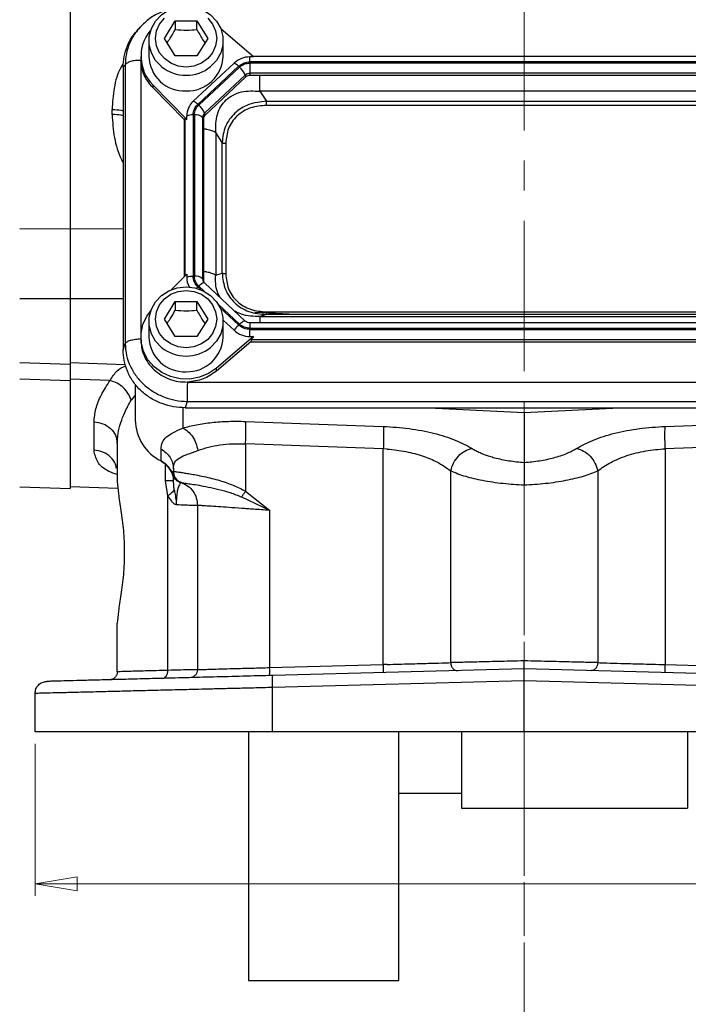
# Model space of a CAD drawing. Header units: inches. Extents: x 0.6 to 16.3, y 0.2 to 11.5.
# Tile 3 of 17: x 2.9 to 5.1, y 4 to 7.3. Entities that reach past the tile are written whole.
import ezdxf

# ---------------------------------------------------------------- set-up
doc = ezdxf.new("R2010")
doc.units = ezdxf.units.IN
doc.header["$MEASUREMENT"] = 0
doc.linetypes.add('CENTERX2', pattern=[0.8, 0.5, -0.1, 0.1, -0.1])
doc.styles.add('SLDTEXTSTYLE0', font='TXT', dxfattribs={"width": 0.75})
doc.dimstyles.new('SLDDIMSTYLE2', dxfattribs={"dimtxt": 0.137795, "dimasz": 0.14, "dimexe": 0, "dimexo": 0.0625, "dimgap": 0.034449, "dimtad": 0, "dimdec": 1, "dimlfac": 1.5, "dimrnd": 1e-09, "dimzin": 12, "dimdsep": 46, "dimtxsty": 'SLDTEXTSTYLE0', "dimblk1": 'CLOSED', "dimblk2": 'CLOSED', "dimsah": 1, "dimcen": 0.09, "dimadec": 0, "dimazin": 3, "dimtfac": 1, "dimtdec": 1, "dimtofl": 0, "dimtmove": 0, "dimatfit": 3, "dimldrblk": 'CLOSED', "dimfxl": 0, "dimfrac": 2, "dimtolj": 1, "dimtzin": 12, "dimarcsym": 0})

# ---------------------------------------------------------------- blocks, each defined once
blk = doc.blocks.new('_Closed')
at = {"color": 0, "linetype": 'ByBlock', "lineweight": -2}
for p, q in [((-1, 0.166667), (0, 0)), ((-1, 0.166667), (-1, -0.166667)), ((0, 0), (-1, -0.166667)), ((0, 0), (-1, 0))]:
    blk.add_line(p, q, dxfattribs=at)
blk = doc.blocks.new('_D_11')
at = {"color": 7, "linetype": 'Continuous', "lineweight": 0}
for p, q in [((2.9449, 4.9085), (2.9449, 4.4032)), ((6.1982, 4.9085), (6.1982, 4.4032)), ((5.4077, 4.641), (5.3657, 4.641)), ((5.3657, 4.641), (5.3657, 4.4223)), ((5.7131, 4.641), (5.7551, 4.641)), ((5.7551, 4.641), (5.7551, 4.4223)), ((2.9449, 4.4426), (5.2449, 4.4426)), ((5.3657, 4.4223), (5.4077, 4.4223)), ((5.7551, 4.4223), (5.7131, 4.4223)), ((6.1982, 4.4426), (5.876, 4.4426))]:
    blk.add_line(p, q, dxfattribs=at)
at = {"color": 7, "linetype": 'Continuous', "lineweight": 18, "xscale": 0.14, "yscale": 0.14, "rotation": 180.0000000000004}
blk.add_blockref('_Closed', (2.9449, 4.4426, -1.6791), dxfattribs=at)
at = {"color": 7, "linetype": 'Continuous', "lineweight": 18, "xscale": 0.14, "yscale": 0.14}
blk.add_blockref('_Closed', (6.1982, 4.4426, -1.6791), dxfattribs=at)
at = {"color": 7, "linetype": 'Continuous', "lineweight": 18, "char_height": 0.1378, "attachment_point": 1, "style": 'SLDTEXTSTYLE0'}
for s, insert in [('124', (5.4077, 4.5999)), ('4.9', (5.4331, 4.3937))]:
    blk.add_mtext(s, dxfattribs=dict(at, insert=insert))

msp = doc.modelspace()

# ---------------------------------------------------------------- linework, layer by layer
at = {"color": 7, "linetype": 'CENTERX2', "lineweight": 18}
for p, q in [((4.5715, 3.7481), (4.5715, 10.7268)), ((4.5715, 5.7694), (4.5715, 3.7481))]:
    msp.add_line(p, q, dxfattribs=at)
at = {"color": 7, "linetype": 'Continuous', "lineweight": 25}
for p, q in [((3.3749, 7.2544), (3.4109, 7.3126)), ((3.4109, 7.3126), (3.4829, 7.3126)), ((3.4109, 7.3126), (3.4109, 7.2839)), ((3.4829, 7.3126), (3.5189, 7.2544)), ((3.4829, 7.2839), (3.4829, 7.3126)), ((3.294, 7.2916), (3.2864, 7.2833)), ((3.2972, 7.2942), (3.2946, 7.2911)), ((3.6713, 7.1926), (3.5632, 7.2851)), ((3.3236, 7.2467), (3.3236, 7.1946)), ((3.4109, 7.1961), (3.3749, 7.2544)), ((3.5189, 7.2544), (3.4829, 7.1961)), ((3.5702, 7.1946), (3.5702, 7.2467)), ((3.2969, 7.1946), (3.2969, 7.1851)), ((3.2973, 7.185), (3.297, 7.1805)), ((3.4829, 7.1961), (3.4109, 7.1961)), ((3.6065, 7.1721), (3.471, 7.0456)), ((3.6713, 7.1926), (3.6594, 7.1926)), ((3.6594, 7.1762), (3.6594, 7.1926)), ((5.4844, 7.1762), (3.6594, 7.1762)), ((5.4844, 7.1723), (3.6594, 7.1723)), ((3.6594, 7.1723), (3.6594, 7.1383)), ((5.4743, 7.1941), (3.6695, 7.1941)), ((3.2445, 7.1658), (3.2376, 7.1582)), ((3.2376, 7.1582), (3.2376, 6.2187)), ((3.2445, 7.1658), (3.2445, 6.2392)), ((3.6217, 7.1616), (3.4861, 7.035)), ((3.6246, 7.1589), (3.489, 7.0323)), ((5.4844, 7.1383), (3.6594, 7.1383)), ((3.6594, 7.1383), (3.6594, 7.1312)), ((3.644, 7.1324), (3.5085, 7.0058)), ((3.6457, 7.1259), (3.5102, 6.9994)), ((3.6457, 7.1259), (3.644, 7.1324)), ((5.4844, 7.1312), (3.6594, 7.1312)), ((3.3363, 7.1), (3.4491, 6.9851)), ((3.3363, 7.1), (3.3363, 7.0905)), ((3.4406, 6.9842), (3.3363, 7.0905)), ((3.6928, 7.0786), (3.7142, 7.0454)), ((5.4509, 7.0786), (3.6928, 7.0786)), ((3.7142, 7.0454), (5.4296, 7.0454)), ((3.201, 7.0013), (3.201, 7.0176)), ((5.4296, 7.0315), (3.7142, 7.0315)), ((3.4406, 6.9842), (3.4429, 6.9867)), ((3.4406, 6.9842), (3.4406, 6.4619)), ((3.4491, 6.9851), (3.4491, 6.9962)), ((3.4705, 6.9998), (3.4705, 6.463)), ((3.4746, 6.9998), (3.4746, 6.463)), ((3.5022, 6.9915), (3.5022, 6.4547)), ((3.5046, 6.9867), (3.5022, 6.9915)), ((3.5046, 6.9867), (3.5046, 6.4499)), ((3.5085, 7.0058), (3.5102, 6.9994)), ((3.5456, 6.9411), (3.5456, 6.4668)), ((3.567, 6.9079), (3.5456, 6.9411)), ((3.567, 6.4734), (3.567, 6.9079)), ((3.5791, 6.9054), (3.5791, 6.4709)), ((3.0619, 6.6197), (2.8938, 6.6215)), ((3.3985, 6.419), (3.4491, 6.4705)), ((3.4491, 6.4705), (3.4491, 6.4595)), ((3.5022, 6.4547), (3.5046, 6.4499)), ((3.5456, 6.4668), (3.567, 6.4734)), ((3.6437, 6.3144), (3.5081, 6.4409)), ((3.0619, 6.3886), (2.8938, 6.3887)), ((3.3749, 6.3208), (3.4109, 6.379)), ((3.4109, 6.379), (3.4829, 6.379)), ((3.4109, 6.379), (3.4109, 6.3503)), ((3.4829, 6.379), (3.5189, 6.3208)), ((3.4829, 6.3503), (3.4829, 6.379)), ((3.4109, 6.2626), (3.3749, 6.3208)), ((3.5189, 6.3208), (3.4829, 6.2626)), ((3.8131, 6.336), (3.6755, 6.3427)), ((3.7142, 6.336), (3.6928, 6.3293)), ((3.6928, 6.3293), (5.4509, 6.3293)), ((3.7142, 6.3448), (5.4296, 6.3448)), ((5.4296, 6.336), (3.7142, 6.336)), ((3.3236, 6.3131), (3.3236, 6.261)), ((3.5701, 6.3175), (3.6065, 6.2835)), ((3.5702, 6.261), (3.5702, 6.3131)), ((5.4844, 6.3085), (3.6594, 6.3085)), ((3.6594, 6.2905), (5.4844, 6.2905)), ((3.6594, 6.2631), (3.6594, 6.2867)), ((3.6594, 6.2867), (5.4844, 6.2867)), ((3.2969, 6.261), (3.2969, 6.2515)), ((3.4829, 6.2626), (3.4109, 6.2626)), ((3.6713, 6.2631), (3.5482, 6.1578)), ((3.6594, 6.2631), (3.6713, 6.2631)), ((3.2376, 6.2187), (3.2445, 6.2392)), ((3.662, 6.2456), (3.5482, 6.1482)), ((3.6646, 6.2527), (3.662, 6.2456)), ((3.662, 6.2456), (5.4818, 6.2456)), ((3.6646, 6.2527), (5.4792, 6.2527)), ((2.8938, 6.1766), (3.0619, 6.1708)), ((3.0618, 6.1765), (3.245, 6.1701)), ((3.5482, 6.1482), (3.5482, 6.1578)), ((3.0619, 6.1153), (2.8938, 6.1213)), ((3.1946, 6.1167), (3.0619, 6.1213)), ((3.2782, 6.1045), (3.2782, 5.9851)), ((3.4517, 6.1115), (5.692, 6.1115)), ((3.4506, 6.0467), (3.4437, 6.0262)), ((3.4437, 6.0262), (5.7001, 6.0262)), ((3.4506, 6.0467), (5.6931, 6.0467)), ((4.2545, 6.0262), (4.5715, 6.0107)), ((4.5715, 6.0107), (4.8886, 6.0262)), ((4.5715, 6.0107), (4.5715, 5.8443)), ((3.141, 5.8849), (3.141, 5.9789)), ((3.645, 5.9807), (4.1028, 5.9642)), ((5.0403, 5.9642), (5.4981, 5.9807)), ((3.2182, 5.9076), (3.2182, 5.7797)), ((4.1028, 5.8896), (3.645, 5.9061)), ((3.645, 5.9061), (3.645, 5.7484)), ((5.4981, 5.9061), (5.0403, 5.8896)), ((3.3638, 5.8492), (3.3638, 5.8883)), ((4.1161, 5.8888), (4.1028, 5.8896)), ((4.1028, 5.1719), (4.1028, 5.8896)), ((5.0403, 5.8896), (5.0403, 5.1719)), ((3.4049, 5.8146), (3.4015, 5.8055)), ((3.4049, 5.8231), (3.4049, 5.8146)), ((3.4049, 5.8146), (3.4049, 5.8146)), ((4.3272, 5.1784), (4.3272, 5.816)), ((4.8159, 5.816), (4.8159, 5.1784)), ((2.8938, 5.7629), (3.0619, 5.757)), ((3.0618, 5.7636), (3.2203, 5.7581)), ((3.3863, 5.7332), (3.3791, 5.7826)), ((3.4076, 5.7536), (3.4049, 5.7826)), ((3.4228, 5.7799), (3.4242, 5.7794)), ((3.4242, 5.7794), (3.4285, 5.7779)), ((3.4249, 5.7791), (3.4268, 5.7784)), ((3.4268, 5.7784), (3.4276, 5.7782)), ((3.428, 5.7781), (3.4296, 5.7775)), ((3.4316, 5.7769), (3.4316, 5.7769)), ((3.3863, 5.1527), (3.3863, 5.7332)), ((3.645, 5.7484), (3.725, 5.6849)), ((3.4849, 5.7015), (3.4849, 5.155)), ((3.6318, 5.7293), (3.725, 5.6849)), ((3.725, 5.6849), (3.725, 5.162)), ((3.2182, 5.1481), (3.2182, 5.3094)), ((3.725, 5.162), (4.1028, 5.1719)), ((4.5715, 5.1575), (3.7357, 5.1356)), ((4.1161, 5.1723), (4.1028, 5.1719)), ((5.4075, 5.1356), (4.5715, 5.1575)), ((5.0403, 5.1719), (5.4181, 5.162)), ((4.5715, 5.1176), (3.7346, 5.0956)), ((5.4085, 5.0956), (4.5715, 5.1176)), ((4.5715, 4.9479), (4.5715, 5.1176)), ((2.9449, 4.9479), (2.9449, 5.076)), ((3.7346, 4.9479), (3.7346, 5.0956)), ((4.5715, 4.9479), (3.7346, 4.9479)), ((5.4085, 4.9479), (4.5715, 4.9479)), ((4.1549, 4.7445), (4.3629, 4.7445)), ((4.3629, 4.6942), (5.1149, 4.6942)), ((3.6549, 4.1212), (4.1549, 4.1212))]:
    msp.add_line(p, q, dxfattribs=at)
at = {"color": 8, "linetype": 'Continuous', "lineweight": 25}
for p, q in [((3.297, 7.1805), (3.297, 6.266)), ((3.4429, 6.9867), (3.4429, 6.4643)), ((3.0619, 6.6226), (3.2376, 6.6208)), ((3.4861, 6.4278), (3.4957, 6.4189)), ((3.489, 6.4305), (3.5071, 6.4136)), ((3.0619, 6.3892), (3.2376, 6.3891)), ((3.5545, 6.3694), (3.6246, 6.304)), ((3.5601, 6.3587), (3.6217, 6.3013)), ((3.6594, 6.3085), (3.6594, 6.2905)), ((3.2782, 6.0675), (3.2644, 6.051)), ((3.4362, 6.0268), (3.4362, 5.9586)), ((3.3791, 5.7826), (3.3791, 5.838))]:
    msp.add_line(p, q, dxfattribs=at)
at = {"color": 7, "linetype": 'Continuous', "lineweight": 25, "flags": 128}
for points in [[(3.3656, 7.1602), (3.3651, 7.1605), (3.3454, 7.1813), (3.3316, 7.2059), (3.3244, 7.2328), (3.3244, 7.2606), (3.3316, 7.2875), (3.3454, 7.3121), (3.3651, 7.3329), (3.3896, 7.3487), (3.4174, 7.3585), (3.4469, 7.3619), (3.4764, 7.3585), (3.5042, 7.3487), (3.5287, 7.3329), (3.5484, 7.3121), (3.5622, 7.2875), (3.5693, 7.2606), (3.5693, 7.2328), (3.5622, 7.2059), (3.5484, 7.1813), (3.5287, 7.1605), (3.5285, 7.1603)], [(3.4469, 7.1591), (3.4205, 7.1624), (3.3959, 7.1719), (3.3748, 7.187), (3.3585, 7.2067), (3.3484, 7.2297), (3.3449, 7.2544), (3.3484, 7.279), (3.3585, 7.302), (3.3748, 7.3217)], [(3.519, 7.3217), (3.5352, 7.302), (3.5454, 7.279), (3.5489, 7.2544), (3.5454, 7.2297), (3.5352, 7.2067), (3.519, 7.187), (3.4979, 7.1719), (3.4733, 7.1624), (3.4469, 7.1591)], [(3.3656, 6.2266), (3.3651, 6.2269), (3.3454, 6.2477), (3.3316, 6.2723), (3.3244, 6.2992), (3.3244, 6.327), (3.3316, 6.354), (3.3454, 6.3785), (3.3651, 6.3993), (3.3896, 6.4151), (3.4174, 6.4249), (3.4469, 6.4283), (3.4764, 6.4249), (3.5042, 6.4151), (3.5287, 6.3993), (3.5484, 6.3785), (3.5622, 6.354), (3.5693, 6.327), (3.5693, 6.2992), (3.5622, 6.2723), (3.5484, 6.2477), (3.5287, 6.2269), (3.5285, 6.2268)], [(3.4469, 6.2255), (3.4205, 6.2288), (3.3959, 6.2383), (3.3748, 6.2534), (3.3585, 6.2732), (3.3484, 6.2961), (3.3449, 6.3208), (3.3484, 6.3454), (3.3585, 6.3684), (3.3748, 6.3881), (3.3959, 6.4032), (3.4205, 6.4128), (3.4469, 6.416), (3.4733, 6.4128), (3.4979, 6.4032), (3.519, 6.3881), (3.5352, 6.3684), (3.5454, 6.3454), (3.5489, 6.3208), (3.5454, 6.2961), (3.5352, 6.2732), (3.519, 6.2534), (3.4979, 6.2383), (3.4733, 6.2288), (3.4469, 6.2255)], [(3.5482, 6.1578), (3.5219, 6.1398), (3.492, 6.1275), (3.46, 6.1215), (3.4273, 6.1222), (3.3956, 6.1295), (3.3663, 6.1429), (3.3408, 6.162), (3.3204, 6.1858), (3.3059, 6.2132), (3.2982, 6.2428), (3.2975, 6.2733), (3.3038, 6.3032), (3.317, 6.3311), (3.3294, 6.3481)], [(3.3652, 5.8478), (3.3645, 5.8477), (3.364, 5.8481), (3.3638, 5.8492)]]:
    msp.add_lwpolyline(points, dxfattribs=at)
at = {"color": 8, "linetype": 'Continuous', "lineweight": 25, "flags": 128}
for points in [[(3.5081, 6.4409), (3.5076, 6.4413), (3.5062, 6.4415), (3.5042, 6.4411), (3.5018, 6.44), (3.4989, 6.4384), (3.4958, 6.4362), (3.4925, 6.4336), (3.489, 6.4305)], [(3.6246, 6.304), (3.628, 6.307), (3.6313, 6.3097), (3.6345, 6.3119), (3.6373, 6.3135), (3.6397, 6.3145), (3.6417, 6.315), (3.6432, 6.3147), (3.6436, 6.3144)]]:
    msp.add_lwpolyline(points, dxfattribs=at)
at = {"color": 7, "linetype": 'Continuous', "lineweight": 25}
for centre, radius, start, end in [((3.4306, 7.1946), 0.1335, 140.4137, 225.0795), ((3.442, 7.1979), 0.1185, 181.5683, 272.3664), ((3.4505, 7.1992), 0.1198, 268.2549, 357.8104), ((3.659, 7.115), 0.0776, 89.6933, 132.5899), ((3.5865, 7.1272), 0.0492, 44.2745, 65.9509), ((3.5775, 7.1038), 0.0724, 23.2239, 49.4763), ((3.6593, 7.1158), 0.0225, 89.6933, 132.5899), ((3.6593, 7.1112), 0.02, 89.6933, 132.5899), ((3.5167, 6.9958), 0.0676, 132.5248, 179.6232), ((3.4509, 7.0007), 0.0492, 44.2745, 65.9509), ((3.442, 6.9773), 0.0724, 23.2239, 49.4763), ((3.4691, 6.9423), 0.0575, 88.5951, 110.3768), ((3.4793, 6.9654), 0.0347, 48.737, 97.7903), ((3.5218, 6.9914), 0.0196, 132.5248, 179.6232), ((3.522, 6.9865), 0.0175, 132.5248, 179.6232), ((3.4691, 6.4055), 0.0575, 88.5951, 110.3768), ((3.5153, 6.4596), 0.0662, 180.1035, 208.6125), ((3.4793, 6.4287), 0.0347, 48.737, 97.7903), ((3.5216, 6.4499), 0.017, 180.0481, 202.7772), ((3.69, 6.2275), 0.1005, 132.809, 146.1442), ((3.442, 6.2643), 0.1185, 181.5683, 272.3664), ((3.4505, 6.2656), 0.1198, 268.2549, 357.8104), ((3.659, 6.3406), 0.0776, 227.4101, 270.3067), ((3.4325, 5.9874), 0.1543, 180.8345, 243.552), ((3.3294, 5.7814), 0.0759, 18.4795, 63.0936)]:
    msp.add_arc(centre, radius, start, end, dxfattribs=at)
at = {"color": 8, "linetype": 'Continuous', "lineweight": 25}
for centre, radius, start, end in [((3.4464, 7.2601), 0.1285, 231.0336, 270.2379), ((3.4474, 7.26), 0.1285, 269.7608, 309.1052), ((3.5214, 6.4548), 0.0192, 180.0932, 209.7291), ((3.5593, 6.3495), 0.1072, 133.0745, 136.3084), ((3.4464, 6.3265), 0.1285, 231.0336, 270.2379), ((3.4474, 6.3265), 0.1285, 269.7608, 309.1052)]:
    msp.add_arc(centre, radius, start, end, dxfattribs=at)
at = {"color": 7, "linetype": 'Continuous', "lineweight": 25}
for points in [[(3.0619, 8.9088), (3.0619, 8.8521), (3.0619, 8.7387), (3.0619, 8.5555), (3.0619, 8.365), (3.0619, 8.1682), (3.0619, 7.9673), (3.0619, 7.7643), (3.0619, 7.5613), (3.0619, 7.3604), (3.0619, 7.1635), (3.0619, 6.9731), (3.0619, 6.7898), (3.0619, 6.6764), (3.0619, 6.6197)], [(3.3363, 7.0905), (3.3254, 7.1038), (3.3037, 7.1306), (3.2992, 7.1639), (3.297, 7.1805)], [(3.6246, 7.1589), (3.6296, 7.1627), (3.6398, 7.1705), (3.6529, 7.1717), (3.6594, 7.1723)], [(3.7142, 7.0315), (3.7142, 7.0327), (3.7142, 7.0351), (3.7142, 7.0388), (3.7142, 7.0423), (3.7142, 7.0444), (3.7142, 7.0454)], [(3.4746, 6.9998), (3.4753, 7.0059), (3.4766, 7.0181), (3.4849, 7.0276), (3.489, 7.0323)], [(3.567, 6.9079), (3.5677, 6.9076), (3.569, 6.9068), (3.572, 6.906), (3.5754, 6.9055), (3.5779, 6.9054), (3.5791, 6.9054)], [(3.489, 6.4305), (3.4849, 6.4352), (3.4766, 6.4448), (3.4753, 6.4569), (3.4746, 6.463)], [(3.5791, 6.4709), (3.5779, 6.471), (3.5754, 6.471), (3.572, 6.4716), (3.569, 6.4724), (3.5677, 6.4731), (3.567, 6.4734)], [(3.7142, 6.336), (3.7142, 6.3363), (3.7142, 6.3368), (3.7142, 6.3388), (3.7142, 6.3415), (3.7142, 6.3437), (3.7142, 6.3448)], [(3.6594, 6.2905), (3.6529, 6.2911), (3.6398, 6.2924), (3.6296, 6.3001), (3.6246, 6.304)], [(3.5482, 6.1482), (3.5339, 6.1381), (3.5053, 6.1178), (3.4696, 6.1136), (3.4517, 6.1115)], [(3.0619, 6.1153), (3.0619, 6.0784), (3.0619, 6.0045), (3.0619, 5.9161), (3.0619, 5.8453), (3.0619, 5.7949), (3.0619, 5.763), (3.0619, 5.759), (3.0619, 5.757)], [(3.141, 5.9789), (3.1512, 5.9775), (3.1716, 5.9749), (3.197, 5.9583), (3.2148, 5.935), (3.2171, 5.9168), (3.2182, 5.9076)], [(3.645, 5.9061), (3.6452, 5.9141), (3.6457, 5.9302), (3.6459, 5.9519), (3.6457, 5.9701), (3.6452, 5.9771), (3.645, 5.9807)], [(4.1028, 5.9642), (4.1031, 5.9607), (4.1036, 5.9536), (4.1038, 5.9354), (4.1036, 5.9137), (4.1031, 5.8976), (4.1028, 5.8896)], [(5.0403, 5.8896), (5.04, 5.8976), (5.0395, 5.9137), (5.0393, 5.9354), (5.0395, 5.9536), (5.04, 5.9607), (5.0403, 5.9642)], [(3.3638, 5.8883), (3.3697, 5.8846), (3.3816, 5.8773), (3.3946, 5.8613), (3.4033, 5.8429), (3.4043, 5.8297), (3.4049, 5.8231)], [(3.4316, 5.7769), (3.4278, 5.7786), (3.4203, 5.7821), (3.4118, 5.7912), (3.406, 5.8023), (3.4053, 5.8105), (3.4049, 5.8146)], [(3.4049, 5.7826), (3.4046, 5.7826), (3.4039, 5.7826), (3.3986, 5.7826), (3.3906, 5.7826), (3.383, 5.7826), (3.3791, 5.7826)], [(3.4316, 5.7769), (3.4391, 5.7735), (3.4541, 5.7666), (3.4711, 5.7483), (3.4827, 5.7261), (3.4842, 5.7097), (3.4849, 5.7015)], [(3.645, 5.7484), (3.6425, 5.7449), (3.6377, 5.7381), (3.6338, 5.7322), (3.6318, 5.7293)], [(3.2182, 5.1481), (3.2178, 5.1446), (3.2171, 5.1378), (3.2111, 5.129), (3.2025, 5.1228), (3.1957, 5.1219), (3.1922, 5.1214)], [(3.4849, 5.155), (3.4845, 5.1516), (3.4837, 5.1447), (3.4778, 5.136), (3.4692, 5.1298), (3.4623, 5.1289), (3.4589, 5.1284)], [(3.7243, 5.1353), (3.7244, 5.1357), (3.7248, 5.1366), (3.7251, 5.1427), (3.7252, 5.1515), (3.725, 5.1585), (3.725, 5.162)], [(4.1028, 5.1719), (4.1029, 5.1684), (4.103, 5.1614), (4.1029, 5.1526), (4.1026, 5.1464), (4.1023, 5.1456), (4.1021, 5.1452)], [(5.041, 5.1452), (5.0408, 5.1456), (5.0405, 5.1464), (5.0402, 5.1526), (5.0401, 5.1614), (5.0402, 5.1684), (5.0403, 5.1719)], [(2.9449, 5.076), (2.9455, 5.0811), (2.9466, 5.0914), (2.9556, 5.1045), (2.9684, 5.1138), (2.9787, 5.1152), (2.9838, 5.1159)], [(3.7346, 5.0956), (3.7345, 5.1009), (3.7343, 5.1114), (3.7344, 5.1246), (3.7349, 5.1338), (3.7354, 5.135), (3.7357, 5.1356)], [(3.7346, 4.9479), (3.6996, 4.9479), (3.6295, 4.9479), (3.527, 4.9479), (3.4284, 4.9479), (3.3354, 4.9479), (3.2496, 4.9479), (3.1721, 4.9479), (3.1044, 4.9479), (3.0474, 4.9479), (3.0021, 4.9479), (2.9694, 4.9479), (2.9487, 4.9479), (2.9462, 4.9479), (2.9449, 4.9479)], [(3.6549, 4.9479), (3.6549, 4.9075), (3.6549, 4.8268), (3.6549, 4.7137), (3.6549, 4.6077), (3.6549, 4.5101), (3.6549, 4.4219), (3.6549, 4.3437), (3.6549, 4.2764), (3.6549, 4.2204), (3.6549, 4.1763), (3.6549, 4.1448), (3.6549, 4.1249), (3.6549, 4.1224), (3.6549, 4.1212)]]:
    msp.add_open_spline(points, degree=3, dxfattribs=at)
for points, knots in [([(3.404, 7.3538), (3.3908, 7.3503), (3.3634, 7.343), (3.3254, 7.3218), (3.3044, 7.3017), (3.2939, 7.2916)], [0, 0, 0, 0, 0.315475, 0.658123, 1, 1, 1, 1]), ([(3.2376, 7.1582), (3.2382, 7.17), (3.2395, 7.1944), (3.2511, 7.2303), (3.2668, 7.2608), (3.2816, 7.2766), (3.2872, 7.2827)], [0, 0, 0, 0, 0.261889, 0.537417, 0.822717, 1, 1, 1, 1]), ([(3.384, 7.2395), (3.3874, 7.2445), (3.3964, 7.2577), (3.4053, 7.2738), (3.4109, 7.2839)], [0, 0, 0, 0, 0.376375, 1, 1, 1, 1]), ([(3.4109, 7.2839), (3.4237, 7.2829), (3.4478, 7.2809), (3.4717, 7.2829), (3.4829, 7.2839)], [0, 0, 0, 0, 0.534747, 1, 1, 1, 1]), ([(3.4829, 7.2839), (3.4893, 7.2723), (3.4983, 7.2562), (3.5072, 7.2431), (3.5097, 7.2395)], [0, 0, 0, 0, 0.718831, 1, 1, 1, 1]), ([(3.297, 7.1805), (3.2908, 7.1807), (3.2783, 7.1812), (3.2621, 7.1773), (3.2496, 7.1722), (3.2462, 7.1679), (3.2445, 7.1658)], [0, 0, 0, 0, 0.2508113, 0.5005408, 0.7502704, 1, 1, 1, 1]), ([(3.6217, 7.1616), (3.6271, 7.1657), (3.6326, 7.1699), (3.6395, 7.1726), (3.6428, 7.1738), (3.6494, 7.1756), (3.6559, 7.176), (3.6594, 7.1762)], [0, 0, 0, 0, 0.498697, 0.503014, 0.535598, 0.74951, 1, 1, 1, 1]), ([(3.5456, 6.9411), (3.5455, 6.9617), (3.5454, 6.9923), (3.5618, 7.0284), (3.5797, 7.0506), (3.6032, 7.0671), (3.6408, 7.0813), (3.6719, 7.0797), (3.6928, 7.0786)], [0, 0, 0, 0, 0.2573968, 0.3816038, 0.5, 0.6183955, 0.7426032, 1, 1, 1, 1]), ([(3.7142, 7.0454), (3.6943, 7.0432), (3.6649, 7.0399), (3.6305, 7.0226), (3.6084, 7.006), (3.5907, 6.9855), (3.5723, 6.9535), (3.5691, 6.9263), (3.567, 6.9079)], [0, 0, 0, 0, 0.255855, 0.379335, 0.5, 0.62066, 0.744145, 1, 1, 1, 1]), ([(3.4705, 6.9998), (3.4712, 7.0063), (3.4719, 7.0129), (3.4748, 7.0194), (3.4762, 7.0224), (3.4795, 7.0281), (3.4838, 7.0326), (3.4861, 7.035)], [0, 0, 0, 0, 0.498697, 0.503014, 0.535598, 0.74951, 1, 1, 1, 1]), ([(3.7142, 7.0315), (3.6962, 7.03), (3.6692, 7.0278), (3.6371, 7.0126), (3.6161, 6.997), (3.5994, 6.9774), (3.5831, 6.9474), (3.5807, 6.9222), (3.5791, 6.9054)], [0, 0, 0, 0, 0.250062, 0.376118, 0.5, 0.623757, 0.749938, 1, 1, 1, 1]), ([(3.4429, 6.9867), (3.4436, 6.9869), (3.4449, 6.9874), (3.4476, 6.9859), (3.4491, 6.9851)], [0, 0, 0, 0, 0.475859, 1, 1, 1, 1]), ([(3.0619, 6.6197), (3.0619, 6.6024), (3.0619, 6.5678), (3.0619, 6.5098), (3.0619, 6.4495), (3.0619, 6.4089), (3.0619, 6.3886)], [0, 0, 0, 0, 0.250658, 0.500013, 0.749301, 1, 1, 1, 1]), ([(3.4861, 6.4278), (3.4817, 6.4329), (3.4772, 6.438), (3.4744, 6.4445), (3.4731, 6.4475), (3.4711, 6.4537), (3.4707, 6.4598), (3.4705, 6.463)], [0, 0, 0, 0, 0.498697, 0.503014, 0.535598, 0.74951, 1, 1, 1, 1]), ([(3.567, 6.4734), (3.5691, 6.4547), (3.5723, 6.427), (3.5907, 6.3946), (3.6084, 6.3741), (3.6304, 6.3575), (3.6649, 6.3406), (3.6943, 6.3378), (3.7142, 6.336)], [0, 0, 0, 0, 0.25586, 0.379272, 0.500008, 0.620398, 0.74416, 1, 1, 1, 1]), ([(3.5791, 6.4709), (3.5807, 6.4542), (3.5831, 6.429), (3.5994, 6.3989), (3.6161, 6.3794), (3.637, 6.3638), (3.6692, 6.3486), (3.6962, 6.3463), (3.7142, 6.3448)], [0, 0, 0, 0, 0.250062, 0.376118, 0.5, 0.623757, 0.749938, 1, 1, 1, 1]), ([(3.5081, 6.4409), (3.5073, 6.4418), (3.5058, 6.4432), (3.5052, 6.4448), (3.5049, 6.4454)], [0, 0, 0, 0, 0.606169, 1, 1, 1, 1]), ([(3.0619, 6.3886), (3.0619, 6.3739), (3.0619, 6.3445), (3.0619, 6.3011), (3.0619, 6.2611), (3.0619, 6.2264), (3.0619, 6.1987), (3.0619, 6.1801), (3.0619, 6.1709), (3.0619, 6.1717), (3.0619, 6.172)], [0, 0, 0, 0, 0.1341353, 0.2682707, 0.402406, 0.5365414, 0.6706767, 0.8048121, 0.9389474, 1, 1, 1, 1]), ([(3.384, 6.306), (3.3874, 6.3109), (3.3964, 6.3242), (3.4053, 6.3403), (3.4109, 6.3503)], [0, 0, 0, 0, 0.376375, 1, 1, 1, 1]), ([(3.4109, 6.3503), (3.4237, 6.3493), (3.4478, 6.3473), (3.4717, 6.3494), (3.4829, 6.3503)], [0, 0, 0, 0, 0.534747, 1, 1, 1, 1]), ([(3.4829, 6.3503), (3.4893, 6.3387), (3.4983, 6.3226), (3.5072, 6.3096), (3.5097, 6.3059)], [0, 0, 0, 0, 0.718831, 1, 1, 1, 1]), ([(3.6594, 6.2867), (3.6524, 6.2873), (3.6453, 6.288), (3.6385, 6.2907), (3.6352, 6.292), (3.6291, 6.2951), (3.6243, 6.2991), (3.6217, 6.3013)], [0, 0, 0, 0, 0.498697, 0.503014, 0.535598, 0.74951, 1, 1, 1, 1]), ([(3.6594, 6.3085), (3.658, 6.3085), (3.6542, 6.3087), (3.6484, 6.3107), (3.6452, 6.3132), (3.6437, 6.3144)], [0, 0, 0, 0, 0.233216, 0.62689, 1, 1, 1, 1]), ([(3.2445, 6.2392), (3.2462, 6.2413), (3.2496, 6.2456), (3.2621, 6.2508), (3.2783, 6.254), (3.2908, 6.2554), (3.297, 6.256)], [0, 0, 0, 0, 0.24973, 0.499459, 0.749189, 1, 1, 1, 1]), ([(3.6713, 6.2631), (3.6697, 6.261), (3.6667, 6.2571), (3.6653, 6.2541), (3.6646, 6.2527)], [0, 0, 0, 0, 0.534027, 1, 1, 1, 1]), ([(3.2445, 6.2392), (3.2454, 6.226), (3.2473, 6.2001), (3.2607, 6.1632), (3.2806, 6.1301), (3.3069, 6.1014), (3.3385, 6.0779), (3.3737, 6.0608), (3.4115, 6.0496), (3.4374, 6.0477), (3.4506, 6.0467)], [0, 0, 0, 0, 0.13356, 0.261125, 0.387745, 0.511891, 0.635099, 0.759877, 0.877169, 1, 1, 1, 1]), ([(3.2973, 6.2515), (3.2976, 6.2435), (3.2981, 6.2259), (3.3065, 6.1996), (3.3206, 6.1741), (3.3401, 6.1518), (3.364, 6.1336), (3.3913, 6.1204), (3.421, 6.1123), (3.4415, 6.1118), (3.4517, 6.1115)], [0, 0, 0, 0, 0.107361, 0.234881, 0.362401, 0.489921, 0.617441, 0.74496, 0.87248, 1, 1, 1, 1]), ([(3.4437, 6.0262), (3.431, 6.0268), (3.4049, 6.0281), (3.3663, 6.0387), (3.3294, 6.0564), (3.2965, 6.0813), (3.2699, 6.1119), (3.251, 6.1464), (3.2396, 6.1824), (3.2382, 6.2068), (3.2376, 6.2187)], [0, 0, 0, 0, 0.117637, 0.241401, 0.369555, 0.5, 0.630445, 0.758599, 0.882363, 1, 1, 1, 1]), ([(3.0619, 6.1738), (3.0619, 6.174), (3.0619, 6.1751), (3.0619, 6.1662), (3.0619, 6.1476), (3.0619, 6.1261), (3.0619, 6.1153)], [0, 0, 0, 0, 0.060555, 0.37317, 0.6857, 1, 1, 1, 1]), ([(3.141, 5.9789), (3.1423, 5.9932), (3.1448, 6.0219), (3.1632, 6.0685), (3.1841, 6.1006), (3.1946, 6.1167)], [0, 0, 0, 0, 0.330892, 0.665195, 1, 1, 1, 1]), ([(3.2644, 6.051), (3.2617, 6.0583), (3.2564, 6.0731), (3.2398, 6.0928), (3.2187, 6.1087), (3.2026, 6.114), (3.1946, 6.1167)], [0, 0, 0, 0, 0.249968, 0.499932, 0.749778, 1, 1, 1, 1]), ([(3.4517, 6.1115), (3.4513, 6.1055), (3.4503, 6.0935), (3.4507, 6.0747), (3.4506, 6.0579), (3.4506, 6.0505), (3.4506, 6.0467)], [0, 0, 0, 0, 0.250811, 0.500541, 0.75027, 1, 1, 1, 1]), ([(3.2182, 5.9076), (3.2188, 5.9183), (3.2199, 5.9406), (3.2289, 5.9753), (3.2431, 6.0125), (3.257, 6.0375), (3.2644, 6.051)], [0, 0, 0, 0, 0.237909, 0.498501, 0.730244, 1, 1, 1, 1]), ([(3.4362, 5.9586), (3.4509, 5.9625), (3.4803, 5.9703), (3.5321, 5.9776), (3.5873, 5.9817), (3.6258, 5.981), (3.645, 5.9807)], [0, 0, 0, 0, 0.252709, 0.503018, 0.751767, 1, 1, 1, 1]), ([(4.1028, 5.9642), (4.1318, 5.9623), (4.1901, 5.9585), (4.2723, 5.9422), (4.3454, 5.9196), (4.3803, 5.9003), (4.398, 5.8906)], [0, 0, 0, 0, 0.244482, 0.491961, 0.74376, 1, 1, 1, 1]), ([(4.7451, 5.8906), (4.7628, 5.9003), (4.7978, 5.9196), (4.8708, 5.9422), (4.953, 5.9585), (5.0113, 5.9623), (5.0403, 5.9642)], [0, 0, 0, 0, 0.25624, 0.508038, 0.755526, 1, 1, 1, 1]), ([(3.3638, 5.8883), (3.3647, 5.8962), (3.3664, 5.9119), (3.3805, 5.9291), (3.4026, 5.9432), (3.4251, 5.9535), (3.4362, 5.9586)], [0, 0, 0, 0, 0.264654, 0.523073, 0.764409, 1, 1, 1, 1]), ([(3.4362, 5.9586), (3.442, 5.9554), (3.4536, 5.9489), (3.4688, 5.931), (3.4807, 5.9088), (3.4844, 5.8923), (3.4863, 5.884)], [0, 0, 0, 0, 0.249968, 0.49994, 0.749803, 1, 1, 1, 1]), ([(3.4863, 5.884), (3.4976, 5.888), (3.5199, 5.8957), (3.5594, 5.9031), (3.6012, 5.9071), (3.6305, 5.9064), (3.645, 5.9061)], [0, 0, 0, 0, 0.257942, 0.505164, 0.754847, 1, 1, 1, 1]), ([(3.4049, 5.8231), (3.4058, 5.8307), (3.4077, 5.8459), (3.4241, 5.8605), (3.4499, 5.8708), (3.4741, 5.8796), (3.4863, 5.884)], [0, 0, 0, 0, 0.254168, 0.504669, 0.752418, 1, 1, 1, 1]), ([(4.1161, 5.8888), (4.137, 5.8865), (4.1792, 5.8818), (4.2351, 5.8661), (4.2875, 5.8446), (4.3128, 5.8264), (4.3272, 5.816)], [0, 0, 0, 0, 0.240931, 0.486967, 0.707862, 1, 1, 1, 1]), ([(4.3272, 5.816), (4.3297, 5.8249), (4.3349, 5.8427), (4.3519, 5.866), (4.3737, 5.8837), (4.3899, 5.8883), (4.398, 5.8906)], [0, 0, 0, 0, 0.249953, 0.499901, 0.749686, 1, 1, 1, 1]), ([(4.398, 5.8906), (4.402, 5.8882), (4.41, 5.8834), (4.423, 5.8772), (4.4357, 5.8719), (4.4463, 5.868), (4.456, 5.8648), (4.4643, 5.8623), (4.4848, 5.8566), (4.5198, 5.849), (4.5544, 5.8458), (4.5715, 5.8443)], [0, 0, 0, 0, 0.104569, 0.208887, 0.285784, 0.362343, 0.410875, 0.45947, 0.508235, 0.755683, 1, 1, 1, 1]), ([(4.5715, 5.8443), (4.5887, 5.8458), (4.6233, 5.849), (4.6713, 5.8594), (4.7139, 5.8733), (4.7347, 5.8848), (4.7451, 5.8906)], [0, 0, 0, 0, 0.244577, 0.492289, 0.744095, 1, 1, 1, 1]), ([(4.7451, 5.8906), (4.7532, 5.8883), (4.7694, 5.8837), (4.7912, 5.866), (4.8082, 5.8427), (4.8134, 5.8249), (4.8159, 5.816)], [0, 0, 0, 0, 0.250314, 0.500099, 0.750047, 1, 1, 1, 1]), ([(4.8159, 5.816), (4.8293, 5.8257), (4.8557, 5.8449), (4.9114, 5.8677), (4.9741, 5.8839), (5.0186, 5.8878), (5.0403, 5.8896)], [0, 0, 0, 0, 0.2603721, 0.513456, 0.7633458, 1, 1, 1, 1]), ([(3.3652, 5.8478), (3.3712, 5.8441), (3.3831, 5.8366), (3.3958, 5.8205), (3.4032, 5.8066), (3.4042, 5.7981), (3.4044, 5.7961)], [0, 0, 0, 0, 0.304244, 0.607202, 0.908956, 1, 1, 1, 1]), ([(4.5715, 5.8443), (4.5715, 5.8419), (4.5715, 5.8352), (4.5715, 5.8173), (4.5715, 5.7931), (4.5715, 5.777), (4.5715, 5.7694)], [0, 0, 0, 0, 0.1764719, 0.4994068, 0.763755, 1, 1, 1, 1]), ([(3.4249, 5.7791), (3.4221, 5.7804), (3.4161, 5.783), (3.4091, 5.7895), (3.404, 5.7971), (3.4023, 5.8027), (3.4015, 5.8055)], [0, 0, 0, 0, 0.233527, 0.496851, 0.748082, 1, 1, 1, 1]), ([(3.4049, 5.8146), (3.4064, 5.8144), (3.4092, 5.8139), (3.4248, 5.8118), (3.4426, 5.8092), (3.4602, 5.8063), (3.4811, 5.8025), (3.5052, 5.7977), (3.532, 5.7915), (3.5652, 5.7824), (3.6039, 5.77), (3.632, 5.7552), (3.645, 5.7484)], [0, 0, 0, 0, 0.138962, 0.269113, 0.351108, 0.429263, 0.503625, 0.592869, 0.67655, 0.754827, 0.887083, 1, 1, 1, 1]), ([(3.4049, 5.8146), (3.4053, 5.8105), (3.4061, 5.8023), (3.4118, 5.7912), (3.4204, 5.7821), (3.4278, 5.7786), (3.4316, 5.7769)], [0, 0, 0, 0, 0.2500646, 0.5, 0.7499354, 1, 1, 1, 1]), ([(3.4049, 5.7826), (3.4049, 5.7868), (3.4049, 5.7924), (3.4049, 5.7957), (3.4049, 5.7965)], [0, 0, 0, 0, 0.76331, 1, 1, 1, 1]), ([(3.4063, 5.8037), (3.4067, 5.8025), (3.4074, 5.7999), (3.4087, 5.7972), (3.4095, 5.7957)], [0, 0, 0, 0, 0.446171, 1, 1, 1, 1]), ([(4.3272, 5.816), (4.3427, 5.8098), (4.3721, 5.798), (4.4329, 5.784), (4.4996, 5.7738), (4.548, 5.7709), (4.5715, 5.7694)], [0, 0, 0, 0, 0.265995, 0.504203, 0.758357, 1, 1, 1, 1]), ([(4.5715, 5.7694), (4.5953, 5.7709), (4.6437, 5.7738), (4.7112, 5.7842), (4.7717, 5.7983), (4.8011, 5.81), (4.8159, 5.816)], [0, 0, 0, 0, 0.243405, 0.495793, 0.743944, 1, 1, 1, 1]), ([(3.2182, 5.7797), (3.2191, 5.7674), (3.2209, 5.7428), (3.2307, 5.6858), (3.2393, 5.6186), (3.2429, 5.5446), (3.2393, 5.4706), (3.2307, 5.4034), (3.2209, 5.3463), (3.2191, 5.3217), (3.2182, 5.3094)], [0, 0, 0, 0, 0.125333, 0.250319, 0.375193, 0.499786, 0.624542, 0.749524, 0.874508, 1, 1, 1, 1]), ([(3.4316, 5.7769), (3.431, 5.7767), (3.4299, 5.7764), (3.4245, 5.7703), (3.4199, 5.7587), (3.417, 5.7457), (3.4152, 5.7301), (3.4145, 5.7155), (3.4145, 5.7079), (3.4145, 5.7042)], [0, 0, 0, 0, 0.283626, 0.55181, 0.675782, 0.791237, 0.898583, 0.949807, 1, 1, 1, 1]), ([(3.4316, 5.7769), (3.4325, 5.7768), (3.4343, 5.7765), (3.4463, 5.7749), (3.4648, 5.7723), (3.4899, 5.7683), (3.5206, 5.7627), (3.5557, 5.7548), (3.5935, 5.7447), (3.6191, 5.7344), (3.6318, 5.7293)], [0, 0, 0, 0, 0.12446, 0.249254, 0.374506, 0.50025, 0.626407, 0.752472, 0.877609, 1, 1, 1, 1]), ([(3.4076, 5.7536), (3.4054, 5.7501), (3.4013, 5.7437), (3.3909, 5.7364), (3.3863, 5.7332)], [0, 0, 0, 0, 0.559542, 1, 1, 1, 1]), ([(3.3863, 5.7332), (3.39, 5.7269), (3.3957, 5.7171), (3.4044, 5.7092), (3.4099, 5.7054), (3.4129, 5.7046), (3.4145, 5.7042)], [0, 0, 0, 0, 0.471076, 0.725986, 0.860299, 1, 1, 1, 1]), ([(3.4076, 5.7536), (3.4086, 5.7485), (3.4101, 5.74), (3.4122, 5.729), (3.4133, 5.7217), (3.4139, 5.7167), (3.4142, 5.7133), (3.4143, 5.7108), (3.4144, 5.7091), (3.4144, 5.708), (3.4145, 5.7073), (3.4145, 5.7069), (3.4145, 5.7067), (3.4145, 5.7066), (3.4145, 5.706), (3.4145, 5.7051), (3.4145, 5.7044), (3.4145, 5.7041), (3.4145, 5.7041), (3.4145, 5.7041), (3.4145, 5.7041), (3.4145, 5.7041), (3.4145, 5.7041), (3.4145, 5.7041), (3.4145, 5.7041), (3.4145, 5.7041), (3.4145, 5.7041), (3.4145, 5.7041), (3.4145, 5.7042)], [0, 0, 0, 0, 0.324418, 0.531042, 0.667924, 0.761192, 0.825831, 0.870965, 0.902534, 0.924524, 0.939681, 0.944437, 0.947064, 0.948499, 0.952111, 0.983457, 0.995934, 0.997431, 0.997855, 0.99798, 0.998045, 0.998052, 0.998058, 0.998063, 0.998071, 0.998139, 0.998474, 1, 1, 1, 1]), ([(3.4145, 5.7042), (3.4254, 5.7038), (3.447, 5.7029), (3.4686, 5.7021), (3.4824, 5.7016), (3.4841, 5.7015), (3.4849, 5.7015)], [0, 0, 0, 0, 0.258254, 0.511, 0.758246, 1, 1, 1, 1]), ([(3.725, 5.6849), (3.7155, 5.6856), (3.6975, 5.6868), (3.6725, 5.6885), (3.651, 5.69), (3.6226, 5.692), (3.5892, 5.6943), (3.5525, 5.6968), (3.5227, 5.6989), (3.5009, 5.7004), (3.4874, 5.7013), (3.4857, 5.7014), (3.4849, 5.7015)], [0, 0, 0, 0, 0.074501, 0.14107, 0.199705, 0.250405, 0.380873, 0.50051, 0.630176, 0.756636, 0.879904, 1, 1, 1, 1]), ([(4.1161, 5.1723), (4.1417, 5.173), (4.1898, 5.1744), (4.2511, 5.1761), (4.2966, 5.1775), (4.3176, 5.1781), (4.3272, 5.1784)], [0, 0, 0, 0, 0.308019, 0.577421, 0.808108, 1, 1, 1, 1]), ([(4.5715, 5.1842), (4.5562, 5.1838), (4.5265, 5.1831), (4.4723, 5.1819), (4.4152, 5.1805), (4.3626, 5.1793), (4.3382, 5.1787), (4.3272, 5.1784)], [0, 0, 0, 0, 0.159159, 0.308606, 0.57776, 0.808252, 1, 1, 1, 1]), ([(4.3272, 5.1784), (4.3273, 5.1766), (4.3275, 5.1731), (4.3294, 5.1663), (4.3327, 5.1603), (4.3374, 5.1559), (4.3427, 5.1525), (4.3471, 5.1521), (4.3501, 5.1517)], [0, 0, 0, 0, 0.125234, 0.250538, 0.499835, 0.624827, 0.750163, 1, 1, 1, 1]), ([(4.5715, 5.1575), (4.5715, 5.1578), (4.5716, 5.1583), (4.5716, 5.162), (4.5716, 5.1668), (4.5716, 5.1717), (4.5715, 5.1776), (4.5715, 5.182), (4.5715, 5.1842)], [0, 0, 0, 0, 0.188996, 0.418154, 0.548143, 0.688565, 0.839272, 1, 1, 1, 1]), ([(4.8159, 5.1784), (4.8049, 5.1787), (4.7805, 5.1793), (4.7279, 5.1805), (4.6708, 5.1819), (4.6166, 5.1831), (4.5869, 5.1838), (4.5715, 5.1842)], [0, 0, 0, 0, 0.191748, 0.42224, 0.691394, 0.840841, 1, 1, 1, 1]), ([(4.8159, 5.1784), (4.8156, 5.1748), (4.815, 5.1695), (4.8121, 5.1633), (4.8083, 5.1579), (4.8031, 5.154), (4.7975, 5.1519), (4.7945, 5.1518), (4.793, 5.1517)], [0, 0, 0, 0, 0.249836, 0.375172, 0.500165, 0.749463, 0.874766, 1, 1, 1, 1]), ([(4.8159, 5.1784), (4.8256, 5.1781), (4.8473, 5.1774), (4.895, 5.176), (4.9477, 5.1745), (4.9983, 5.1731), (5.026, 5.1723), (5.0403, 5.1719)], [0, 0, 0, 0, 0.184488, 0.412554, 0.684086, 0.836582, 1, 1, 1, 1]), ([(3.3863, 5.1527), (3.3602, 5.152), (3.3089, 5.1506), (3.2569, 5.1492), (3.2241, 5.1482), (3.2202, 5.1481), (3.2182, 5.1481)], [0, 0, 0, 0, 0.261987, 0.515981, 0.761984, 1, 1, 1, 1]), ([(3.3693, 5.126), (3.3716, 5.1265), (3.3761, 5.1275), (3.3818, 5.1336), (3.3856, 5.1423), (3.3861, 5.1492), (3.3863, 5.1527)], [0, 0, 0, 0, 0.249931, 0.499872, 0.749567, 1, 1, 1, 1]), ([(3.4849, 5.155), (3.4837, 5.155), (3.4814, 5.155), (3.4622, 5.1545), (3.4317, 5.1538), (3.4016, 5.1531), (3.3863, 5.1527)], [0, 0, 0, 0, 0.2380182, 0.4840228, 0.7380161, 1, 1, 1, 1]), ([(3.4849, 5.155), (3.4854, 5.1551), (3.4865, 5.1551), (3.4961, 5.1555), (3.5128, 5.156), (3.5382, 5.1568), (3.5726, 5.1578), (3.616, 5.159), (3.6676, 5.1604), (3.7055, 5.1614), (3.725, 5.162)], [0, 0, 0, 0, 0.097712, 0.203225, 0.316537, 0.437647, 0.566551, 0.703248, 0.847732, 1, 1, 1, 1]), ([(4.5715, 5.1176), (4.5715, 5.1227), (4.5715, 5.1329), (4.5715, 5.1459), (4.5715, 5.1535), (4.5715, 5.157), (4.5715, 5.1573), (4.5715, 5.1575)], [0, 0, 0, 0, 0.245809, 0.483726, 0.730788, 0.862768, 1, 1, 1, 1]), ([(3.7357, 5.1356), (3.7023, 5.1348), (3.6355, 5.133), (3.5379, 5.1305), (3.4441, 5.128), (3.3556, 5.1257), (3.2739, 5.1235), (3.2002, 5.1216), (3.1357, 5.1199), (3.0815, 5.1185), (3.0383, 5.1174), (3.0072, 5.1166), (2.9875, 5.116), (2.9851, 5.116), (2.9838, 5.1159)], [0, 0, 0, 0, 0.083378, 0.166781, 0.250038, 0.333369, 0.416763, 0.500053, 0.58336, 0.666744, 0.750037, 0.833357, 0.916835, 1, 1, 1, 1]), ([(3.7346, 5.0956), (3.7133, 5.0951), (3.6722, 5.0941), (3.6135, 5.0926), (3.56, 5.0913), (3.5117, 5.0901), (3.4686, 5.089), (3.416, 5.0877), (3.3548, 5.0862), (3.2872, 5.0845), (3.2269, 5.083), (3.1646, 5.0814), (3.1031, 5.0799), (3.0465, 5.0785), (3.0016, 5.0774), (2.9693, 5.0766), (2.9487, 5.0761), (2.9461, 5.076), (2.9449, 5.076)], [0, 0, 0, 0, 0.050623, 0.097671, 0.141143, 0.18104, 0.217361, 0.250105, 0.316926, 0.380869, 0.441935, 0.500123, 0.585888, 0.669203, 0.750068, 0.834153, 0.917463, 1, 1, 1, 1]), ([(4.1549, 4.1212), (4.1549, 4.1235), (4.1549, 4.1282), (4.1549, 4.1661), (4.1549, 4.2257), (4.1549, 4.3084), (4.1549, 4.4121), (4.1549, 4.5351), (4.1549, 4.6758), (4.1549, 4.8139), (4.1549, 4.9091), (4.1549, 4.9479)], [0, 0, 0, 0, 0.115092, 0.230184, 0.345276, 0.460368, 0.57546, 0.690552, 0.805644, 0.920736, 1, 1, 1, 1]), ([(4.3629, 4.9479), (4.3629, 4.9463), (4.3629, 4.9168), (4.3629, 4.8687), (4.3629, 4.8058), (4.3629, 4.7567), (4.3629, 4.721), (4.3629, 4.6984), (4.3629, 4.6956), (4.3629, 4.6942)], [0, 0, 0, 0, 0.009104, 0.174253, 0.339402, 0.504552, 0.669701, 0.834851, 1, 1, 1, 1]), ([(5.1149, 4.9479), (5.1149, 4.9463), (5.1149, 4.9168), (5.1149, 4.8687), (5.1149, 4.8058), (5.1149, 4.7567), (5.1149, 4.721), (5.1149, 4.6984), (5.1149, 4.6956), (5.1149, 4.6942)], [0, 0, 0, 0, 0.0091037, 0.174253, 0.3394024, 0.5045518, 0.6697012, 0.8348506, 1, 1, 1, 1])]:
    msp.add_open_spline(points, degree=3, knots=knots, dxfattribs=at)
at = {"color": 8, "linetype": 'Continuous', "lineweight": 25}
for points, knots in [([(3.2946, 7.2911), (3.2887, 7.2846), (3.2741, 7.2685), (3.2586, 7.2385), (3.2469, 7.2029), (3.2453, 7.1783), (3.2445, 7.1658)], [0, 0, 0, 0, 0.187504, 0.465339, 0.726503, 1, 1, 1, 1]), ([(3.2388, 7.1713), (3.2361, 7.1671), (3.2199, 7.1421), (3.2059, 7.089), (3.2026, 7.0414), (3.201, 7.0176)], [0, 0, 0, 0, 0.091061, 0.546105, 1, 1, 1, 1]), ([(3.6928, 7.0786), (3.6928, 7.0843), (3.6928, 7.0958), (3.6928, 7.1143), (3.6928, 7.1263), (3.6928, 7.1312)], [0, 0, 0, 0, 0.368964, 0.737928, 1, 1, 1, 1]), ([(3.201, 7.0176), (3.2115, 7.0173), (3.2249, 7.0169), (3.2353, 7.0139), (3.2376, 7.0133)], [0, 0, 0, 0, 0.786207, 1, 1, 1, 1]), ([(3.201, 7.0013), (3.2027, 6.9756), (3.2059, 6.924), (3.2222, 6.8707), (3.2358, 6.8444), (3.2376, 6.841)], [0, 0, 0, 0, 0.463655, 0.929227, 1, 1, 1, 1]), ([(3.2376, 6.9969), (3.2353, 6.9975), (3.2249, 7.0005), (3.2115, 7.001), (3.201, 7.0013)], [0, 0, 0, 0, 0.213793, 1, 1, 1, 1]), ([(3.5456, 6.9411), (3.5416, 6.9432), (3.5337, 6.9473), (3.5191, 6.9515), (3.5085, 6.9528), (3.5046, 6.9534)], [0, 0, 0, 0, 0.383142, 0.766285, 1, 1, 1, 1]), ([(3.5456, 6.4668), (3.5416, 6.4688), (3.5337, 6.4729), (3.5191, 6.4771), (3.5085, 6.4785), (3.5046, 6.479)], [0, 0, 0, 0, 0.383141, 0.766281, 1, 1, 1, 1]), ([(3.5606, 6.392), (3.5571, 6.3985), (3.5445, 6.4222), (3.5451, 6.4481), (3.5456, 6.4668)], [0, 0, 0, 0, 0.27686, 1, 1, 1, 1]), ([(3.6928, 6.3293), (3.6717, 6.3299), (3.6424, 6.3308), (3.6163, 6.3432), (3.6091, 6.3467)], [0, 0, 0, 0, 0.72314, 1, 1, 1, 1]), ([(3.6928, 6.3293), (3.6928, 6.3276), (3.6928, 6.3243), (3.6928, 6.3164), (3.6928, 6.3098), (3.6928, 6.3085)], [0, 0, 0, 0, 0.4415435, 0.8830871, 1, 1, 1, 1]), ([(3.1946, 6.1167), (3.2019, 6.1284), (3.216, 6.1511), (3.2365, 6.161), (3.2463, 6.1658)], [0, 0, 0, 0, 0.518352, 1, 1, 1, 1]), ([(3.2182, 5.8038), (3.2086, 5.8072), (3.1775, 5.8183), (3.1489, 5.8447), (3.1436, 5.8715), (3.141, 5.8849)], [0, 0, 0, 0, 0.182681, 0.591566, 1, 1, 1, 1]), ([(3.2151, 5.8247), (3.2145, 5.8292), (3.2124, 5.8433), (3.1968, 5.8631), (3.1717, 5.8807), (3.1512, 5.8835), (3.141, 5.8849)], [0, 0, 0, 0, 0.136038, 0.424025, 0.712013, 1, 1, 1, 1])]:
    msp.add_open_spline(points, degree=3, knots=knots, dxfattribs=at)

# ---------------------------------------------------------------- dimensions: what is measured, and where the dimension line sits
at = {"color": 7, "linetype": 'Continuous', "lineweight": 18}
dim = msp.add_linear_dim(base=(6.1982, 4.4426), p1=(2.9449, 4.9479), p2=(6.1982, 4.9479), dimstyle='SLDDIMSTYLE2', dxfattribs=at)
dim.commit()
dim.dimension.update_dxf_attribs({"geometry": '_D_11', "text_midpoint": (5.5604, 4.4426), "dimtype": 160})

doc.saveas('drawing.dxf')
